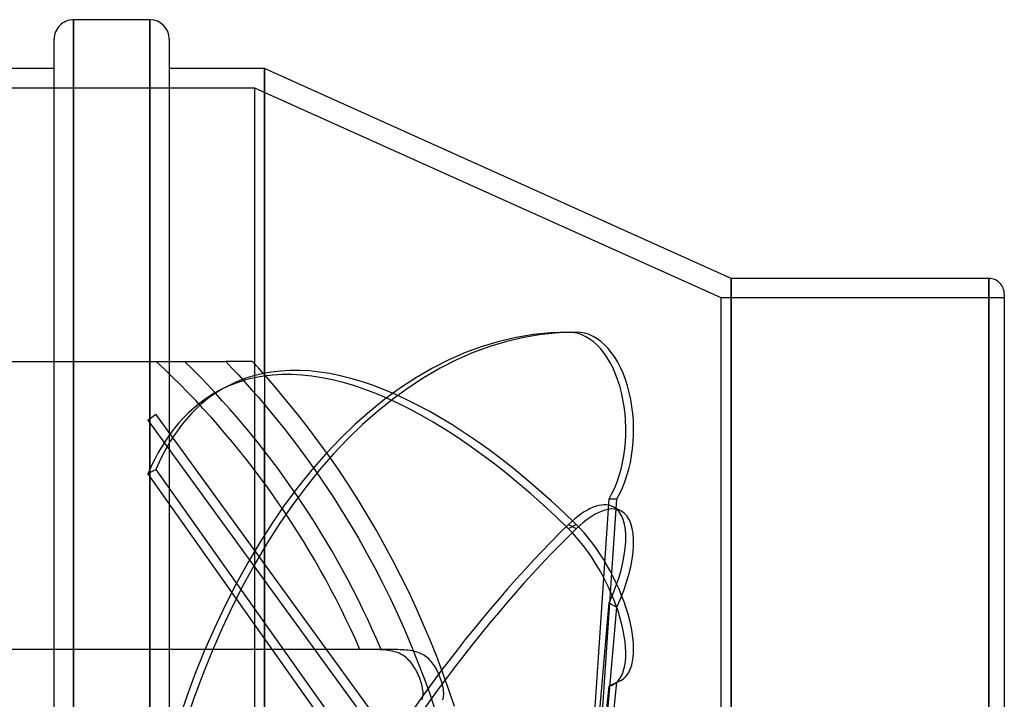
# Model space of a CAD drawing. Header units: millimetres. Extents: x -148 to 148, y -174 to 100.
# Tile 5 of 5: x 47 to 148, y 30 to 100. Entities that reach past the tile are written whole.
import ezdxf

# ---------------------------------------------------------------- set-up
doc = ezdxf.new("R2010")
doc.units = ezdxf.units.MM
doc.layers.add('HIDDEN', color=7, linetype='Continuous')
doc.layers.add('THICK', color=7, linetype='Continuous')

msp = doc.modelspace()

# ---------------------------------------------------------------- linework, layer by layer
at = {"layer": 'HIDDEN'}
for p, q in [((52.15, 0), (52.15, 100)), ((59.95, 0), (59.95, 100)), ((71.7, 63.65), (71.7, 95)), ((70.7, 93), (-70.7, 93)), ((70.7, 0), (70.7, 93)), ((118.5, 71.5), (70.7, 93)), ((119.5, 0), (119.5, 73.5)), ((145.9, 0), (145.9, 73.5)), ((118.5, 0), (118.5, 71.5)), ((147.5, 71.5), (118.5, 71.5)), ((102.85, 68), (103.65, 68)), ((-60.61, 65), (60.61, 65)), ((60.61, 65), (60.98, 65)), ((60.98, 65), (61.36, 65)), ((61.36, 65), (61.75, 65)), ((61.75, 65), (62.15, 65)), ((62.15, 65), (62.54, 65)), ((62.54, 65), (62.92, 65)), ((62.92, 65), (63.29, 65)), ((63.29, 65), (63.65, 65)), ((63.65, 65), (64, 65)), ((64, 65), (64.35, 65)), ((64.35, 65), (64.71, 65)), ((64.71, 65), (65.06, 65)), ((65.06, 65), (65.4, 65)), ((65.4, 65), (65.72, 65)), ((65.72, 65), (66.01, 65)), ((66.01, 65), (66.29, 65)), ((66.29, 65), (66.57, 65)), ((66.57, 65), (66.82, 65)), ((66.82, 65), (67.05, 65)), ((67.05, 65), (67.25, 65)), ((67.25, 65), (67.41, 65)), ((67.41, 65), (67.55, 65)), ((67.55, 65), (67.65, 65)), ((67.65, 65), (67.71, 65)), ((67.71, 65), (67.73, 65)), ((70.48, 65), (67.73, 65)), ((67.73, 65), (68.4, 64.29)), ((67.73, 65), (67.73, 65)), ((70.68, 64.78), (70.48, 65)), ((70.48, 65), (70.48, 65)), ((70.89, 64.55), (70.68, 64.78)), ((68.4, 64.29), (69.07, 63.58)), ((69.07, 63.58), (69.73, 62.85)), ((71.09, 64.33), (70.89, 64.55)), ((71.29, 64.1), (71.09, 64.33)), ((71.5, 63.88), (71.29, 64.1)), ((71.7, 63.65), (71.5, 63.88)), ((72.86, 62.31), (71.7, 63.65)), ((69.73, 62.85), (70.39, 62.11)), ((68.01, 62.52), (67.2, 62.1)), ((70.39, 62.11), (71.05, 61.36)), ((74.01, 60.95), (72.86, 62.31)), ((71.05, 61.36), (71.7, 60.59)), ((71.7, 0), (71.7, 60.59)), ((71.7, 60.59), (72.78, 59.29)), ((75.12, 59.57), (74.01, 60.95)), ((59.76, 59), (60.57, 59.59)), ((103.65, 0.29), (60.57, 59.59)), ((76.22, 58.17), (75.12, 59.57)), ((59.76, 59), (102.85, -0.29)), ((72.78, 59.29), (73.82, 57.99)), ((73.82, 57.99), (74.84, 56.68)), ((77.28, 56.74), (76.22, 58.17)), ((74.84, 56.68), (75.82, 55.36)), ((78.32, 55.29), (77.28, 56.74)), ((75.82, 55.36), (76.78, 54.01)), ((79.34, 53.82), (78.32, 55.29)), ((59.76, 53.51), (60.57, 53.93)), ((81.4, 22.98), (59.76, 53.51)), ((60.57, 53.93), (82.62, 22.82)), ((76.78, 54.01), (77.73, 52.64)), ((80.33, 52.34), (79.34, 53.82)), ((77.73, 52.64), (78.66, 51.24)), ((81.29, 50.83), (80.33, 52.34)), ((78.66, 51.24), (79.57, 49.82)), ((82.23, 49.3), (81.29, 50.83)), ((107, 50.93), (105.39, 27.33)), ((106.17, 26.95), (107.81, 50.93)), ((107, 50.93), (107.81, 50.93)), ((79.57, 49.82), (80.46, 48.36)), ((108.22, 49.7), (107.42, 50.11)), ((83.13, 47.76), (82.23, 49.3)), ((80.46, 48.36), (81.33, 46.89)), ((84.01, 46.19), (83.13, 47.76)), ((102.85, 47.88), (103.65, 48.29)), ((102.85, 48.29), (103.65, 47.88)), ((81.33, 46.89), (82.17, 45.39)), ((84.86, 44.61), (84.01, 46.19)), ((82.17, 45.39), (83, 43.86)), ((85.69, 43.01), (84.86, 44.61)), ((83, 43.86), (83.8, 42.32)), ((86.48, 41.39), (85.69, 43.01)), ((83.8, 42.32), (84.57, 40.75)), ((87.24, 39.76), (86.48, 41.39)), ((84.57, 40.75), (85.32, 39.16)), ((87.97, 38.11), (87.24, 39.76)), ((107, 40.27), (105.39, 22.01)), ((106.17, 21.3), (107.81, 39.85)), ((107, 40.27), (107.81, 39.85)), ((85.32, 39.16), (86.04, 37.55)), ((86.04, 37.55), (86.73, 35.92)), ((88.68, 36.45), (87.97, 38.11)), ((89.35, 34.77), (88.68, 36.45)), ((83.65, 35.5), (-83.65, 35.5)), ((81.48, 35.5), (-81.48, 35.5)), ((81.75, 35.5), (81.48, 35.5)), ((82.02, 35.5), (81.75, 35.5)), ((82.28, 35.5), (82.02, 35.5)), ((82.54, 35.5), (82.28, 35.5)), ((82.79, 35.5), (82.54, 35.5)), ((83.03, 35.49), (82.79, 35.5)), ((83.27, 35.49), (83.03, 35.49)), ((83.51, 35.48), (83.27, 35.49)), ((83.73, 35.47), (83.51, 35.48)), ((83.91, 35.5), (83.65, 35.5)), ((83.95, 35.45), (83.73, 35.47)), ((84.16, 35.5), (83.91, 35.5)), ((84.17, 35.43), (83.95, 35.45)), ((84.41, 35.5), (84.16, 35.5)), ((84.37, 35.41), (84.17, 35.43)), ((84.58, 35.37), (84.37, 35.41)), ((84.66, 35.5), (84.41, 35.5)), ((84.77, 35.34), (84.58, 35.37)), ((84.9, 35.5), (84.66, 35.5)), ((84.96, 35.29), (84.77, 35.34)), ((85.13, 35.49), (84.9, 35.5)), ((85.37, 35.49), (85.13, 35.49)), ((85.59, 35.48), (85.37, 35.49)), ((85.81, 35.47), (85.59, 35.48)), ((86.03, 35.46), (85.81, 35.47)), ((86.23, 35.44), (86.03, 35.46)), ((86.44, 35.42), (86.23, 35.44)), ((86.64, 35.39), (86.44, 35.42)), ((86.83, 35.36), (86.64, 35.39)), ((86.73, 35.92), (87.39, 34.28)), ((87.01, 35.32), (86.83, 35.36)), ((87.19, 35.27), (87.01, 35.32)), ((85.14, 35.24), (84.96, 35.29)), ((85.32, 35.18), (85.14, 35.24)), ((85.5, 35.11), (85.32, 35.18)), ((85.66, 35.03), (85.5, 35.11)), ((85.82, 34.95), (85.66, 35.03)), ((85.97, 34.85), (85.82, 34.95)), ((86.11, 34.75), (85.97, 34.85)), ((86.25, 34.64), (86.11, 34.75)), ((86.39, 34.52), (86.25, 34.64)), ((86.51, 34.39), (86.39, 34.52)), ((86.64, 34.26), (86.51, 34.39)), ((87.36, 35.22), (87.19, 35.27)), ((87.53, 35.16), (87.36, 35.22)), ((87.69, 35.1), (87.53, 35.16)), ((87.84, 35.02), (87.69, 35.1)), ((87.99, 34.94), (87.84, 35.02)), ((88.13, 34.85), (87.99, 34.94)), ((88.27, 34.75), (88.13, 34.85)), ((88.4, 34.64), (88.27, 34.75)), ((88.53, 34.53), (88.4, 34.64)), ((88.65, 34.41), (88.53, 34.53)), ((88.77, 34.28), (88.65, 34.41)), ((89.99, 33.08), (89.35, 34.77)), ((86.75, 34.11), (86.64, 34.26)), ((86.87, 33.96), (86.75, 34.11)), ((86.98, 33.8), (86.87, 33.96)), ((87.08, 33.64), (86.98, 33.8)), ((87.18, 33.47), (87.08, 33.64)), ((87.28, 33.29), (87.18, 33.47)), ((87.39, 34.28), (88.02, 32.62)), ((88.88, 34.14), (88.77, 34.28)), ((88.98, 34), (88.88, 34.14)), ((89.08, 33.86), (88.98, 34)), ((89.18, 33.71), (89.08, 33.86)), ((89.28, 33.55), (89.18, 33.71)), ((89.37, 33.38), (89.28, 33.55)), ((89.45, 33.22), (89.37, 33.38)), ((87.37, 33.1), (87.28, 33.29)), ((87.46, 32.91), (87.37, 33.1)), ((87.54, 32.72), (87.46, 32.91)), ((87.61, 32.53), (87.54, 32.72)), ((87.69, 32.33), (87.61, 32.53)), ((87.75, 32.13), (87.69, 32.33)), ((88.02, 32.62), (88.63, 30.95)), ((89.53, 33.04), (89.45, 33.22)), ((89.61, 32.87), (89.53, 33.04)), ((89.68, 32.69), (89.61, 32.87)), ((89.75, 32.51), (89.68, 32.69)), ((89.82, 32.33), (89.75, 32.51)), ((89.87, 32.14), (89.82, 32.33)), ((90.59, 31.38), (89.99, 33.08)), ((108.22, 32.33), (107.41, 31.91)), ((87.81, 31.93), (87.75, 32.13)), ((87.86, 31.73), (87.81, 31.93)), ((87.9, 31.54), (87.86, 31.73)), ((87.93, 31.34), (87.9, 31.54)), ((87.95, 31.16), (87.93, 31.34)), ((89.93, 31.96), (89.87, 32.14)), ((89.97, 31.77), (89.93, 31.96)), ((90.01, 31.59), (89.97, 31.77)), ((90.04, 31.41), (90.01, 31.59)), ((90.06, 31.24), (90.04, 31.41)), ((91.17, 29.66), (90.59, 31.38)), ((107, 31.76), (105.39, 16.64)), ((106.17, 16.81), (107.81, 32.17)), ((107, 31.76), (107.81, 32.17)), ((87.84, 30.34), (87.89, 30.48)), ((87.89, 30.48), (87.93, 30.64)), ((87.93, 30.64), (87.95, 30.8)), ((87.96, 30.97), (87.95, 31.16)), ((87.95, 30.8), (87.96, 30.97)), ((88.63, 30.95), (89.2, 29.26)), ((89.95, 30.33), (90, 30.46)), ((90, 30.46), (90.04, 30.6)), ((90.04, 30.6), (90.06, 30.75)), ((90.07, 31.07), (90.06, 31.24)), ((90.06, 30.75), (90.07, 30.9)), ((90.07, 30.9), (90.07, 31.07))]:
    msp.add_line(p, q, dxfattribs=at)
for radius, start, end in [(88.88, 23.543, 47.0009), (90.88, 22.9947, 45.6652)]:
    msp.add_arc((0, 0), radius, start, end, dxfattribs=at)
for centre, major_axis, ratio, start_param, end_param in [((102.85, -10), (0, -78), 0.587785, -3.141593, -1.919862), ((103.65, -10), (0, 78), 0.587785, 0, 1.22173), ((102.85, 58), (0, -10), 0.587785, 0.785398, 3.141593), ((103.65, 58), (0, 10), 0.587785, -2.356194, 0), ((103.65, -6.86), (-35.64, 69.38), 0.415627, -0.890581, -0.000005), ((102.85, -7.28), (35.64, -69.38), 0.415627, 2.251011, 3.141587), ((102.85, -7.28), (35.64, -69.38), 0.415627, 3.141587, 3.472742), ((103.65, -6.86), (-35.64, 69.38), 0.415627, -0.000005, 0.331149), ((102.85, 41.22), (-4.57, -8.89), 0.415627, 3.141571, 4.032174), ((103.65, 40.8), (4.57, 8.89), 0.415627, -0.000022, 0.890581), ((102.85, 41.22), (-4.57, -8.89), 0.415627, 1.67598, 3.141571), ((103.65, 40.8), (4.57, 8.89), 0.415627, -1.465613, -0.000022), ((102.85, -6.86), (-35.64, -69.38), 0.415627, -2.251011, -1.029281), ((103.65, -7.28), (35.64, 69.38), 0.415627, 0.890581, 2.112312), ((102.85, 40.8), (4.57, -8.89), 0.415627, -0.000047, 2.251011), ((103.65, 41.22), (-4.57, 8.89), 0.415627, 3.141546, 5.392604), ((103.65, 41.22), (-4.57, 8.89), 0.415627, 3.036409, 3.141546), ((102.85, 40.8), (4.57, -8.89), 0.415627, -0.105183, -0.000047)]:
    msp.add_ellipse(centre, major_axis=major_axis, ratio=ratio, start_param=start_param, end_param=end_param, dxfattribs=at)
at = {"layer": 'THICK'}
for p, q in [((59.95, 100), (52.15, 100)), ((52.15, 100), (52.15, -100)), ((59.95, 100), (59.95, -100)), ((50.15, -98), (50.15, 98)), ((61.95, 98), (61.95, -98)), ((50.15, 95), (-50.15, 95)), ((71.7, 95), (61.95, 95)), ((71.7, 95), (71.7, 0)), ((119.5, 73.5), (71.7, 95)), ((119.5, 73.5), (119.5, 0)), ((145.9, 73.5), (119.5, 73.5)), ((145.9, 73.5), (145.9, 0)), ((147.5, 71.9), (147.5, -71.9))]:
    msp.add_line(p, q, dxfattribs=at)
for centre, radius, start, end in [((52.15, 98), 2, 89.9999, 180), ((59.95, 98), 2, 0, 90), ((145.9, 71.9), 1.6, 0.0001, 90.0002)]:
    msp.add_arc(centre, radius, start, end, dxfattribs=at)

doc.saveas('drawing.dxf')
